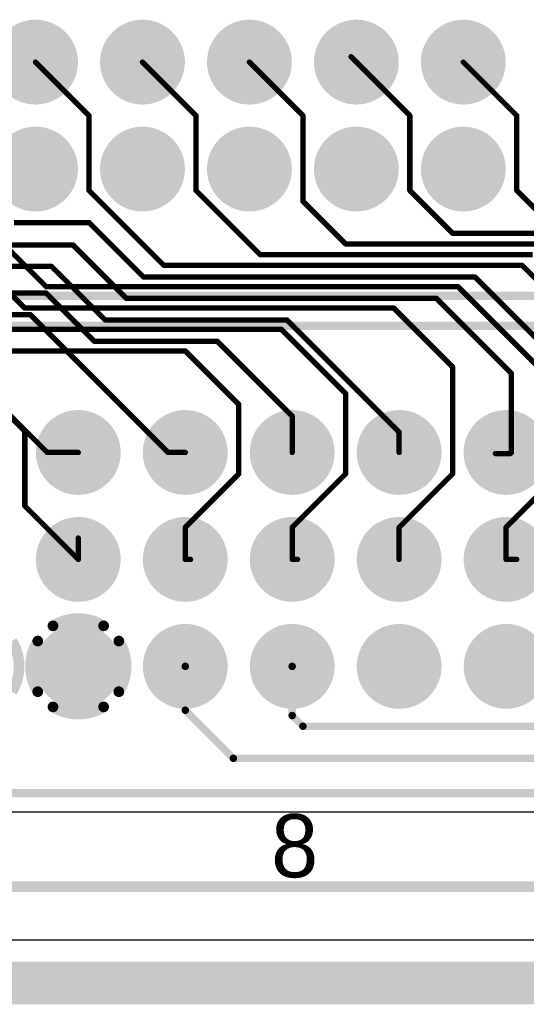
# Model space of a CAD drawing. Extents: x 0.11 to 7.09, y 0.95 to 2.65.
# Tile 10 of 15: x 4.21 to 4.68, y 0.95 to 1.88. Entities that reach past the tile are written whole.
import ezdxf

# ---------------------------------------------------------------- set-up
doc = ezdxf.new("R2010")
doc.units = 0
doc.layers.get('0').update_dxf_attribs({"linetype": 'CONTINUOUS'})
for name, color, linetype in [('BOTTOMLAYER', 5, 'CONTINUOUS'), ('BOTTOMOVERLAY', 54, 'CONTINUOUS'), ('BOTTOMSOLDER', 6, 'CONTINUOUS'), ('INTERNALPLANE1', 76, 'CONTINUOUS'), ('INTERNALPLANE2', 16, 'CONTINUOUS'), ('INTERNALPLANE3', 216, 'CONTINUOUS'), ('INTERNALPLANE4', 136, 'CONTINUOUS'), ('MULTILAYER', 9, 'CONTINUOUS'), ('PADHOLE', 156, 'CONTINUOUS'), ('TOPLAYER', 1, 'CONTINUOUS'), ('TOPOVERLAY', 2, 'CONTINUOUS'), ('TOPSOLDER', 216, 'CONTINUOUS')]:
    doc.layers.add(name, color=color, linetype=linetype)

# ---------------------------------------------------------------- blocks, each defined once
blk = doc.blocks.new('EURO2_54_2V48_16')
at = {"layer": 'BOTTOMLAYER', "const_width": 0.031}
for points in [[(-0.2655, 0.1, 1), (-0.2345, 0.1, 1)], [(-0.1655, 0.1, 1), (-0.1345, 0.1, 1)], [(-0.0655, 0.1, 1), (-0.0345, 0.1, 1)], [(0.0345, 0.1, 1), (0.0655, 0.1, 1)], [(0.1345, 0.1, 1), (0.1655, 0.1, 1)], [(-0.2655, 0, 1), (-0.2345, 0, 1)], [(-0.1655, 0, 1), (-0.1345, 0, 1)], [(-0.0655, 0, 1), (-0.0345, 0, 1)], [(0.0345, 0, 1), (0.0655, 0, 1)], [(0.1345, 0, 1), (0.1655, 0, 1)], [(-0.2655, -0.1, 1), (-0.2345, -0.1, 1)], [(-0.1655, -0.1, 1), (-0.1345, -0.1, 1)], [(-0.0655, -0.1, 1), (-0.0345, -0.1, 1)], [(0.0345, -0.1, 1), (0.0655, -0.1, 1)], [(0.1345, -0.1, 1), (0.1655, -0.1, 1)]]:
    blk.add_lwpolyline(points, format="xyb", close=True, dxfattribs=at)
at = {"layer": 'BOTTOMSOLDER', "const_width": 0.035}
for points in [[(-0.2675, 0.1, 1), (-0.2325, 0.1, 1)], [(-0.1675, 0.1, 1), (-0.1325, 0.1, 1)], [(-0.0675, 0.1, 1), (-0.0325, 0.1, 1)], [(0.0325, 0.1, 1), (0.0675, 0.1, 1)], [(0.1325, 0.1, 1), (0.1675, 0.1, 1)], [(-0.2675, 0, 1), (-0.2325, 0, 1)], [(-0.1675, 0, 1), (-0.1325, 0, 1)], [(-0.0675, 0, 1), (-0.0325, 0, 1)], [(0.0325, 0, 1), (0.0675, 0, 1)], [(0.1325, 0, 1), (0.1675, 0, 1)], [(-0.2675, -0.1, 1), (-0.2325, -0.1, 1)], [(-0.1675, -0.1, 1), (-0.1325, -0.1, 1)], [(-0.0675, -0.1, 1), (-0.0325, -0.1, 1)], [(0.0325, -0.1, 1), (0.0675, -0.1, 1)], [(0.1325, -0.1, 1), (0.1675, -0.1, 1)]]:
    blk.add_lwpolyline(points, format="xyb", close=True, dxfattribs=at)
at = {"layer": 'INTERNALPLANE1'}
for points, const_width in [([(-0.26984, 0.1, 1), (-0.23016, 0.1, 1)], 0.03968), ([(-0.16984, 0.1, 1), (-0.13016, 0.1, 1)], 0.03968), ([(-0.06984, 0.1, 1), (-0.03016, 0.1, 1)], 0.03968), ([(0.03016, 0.1, 1), (0.06984, 0.1, 1)], 0.03968), ([(0.13016, 0.1, 1), (0.16984, 0.1, 1)], 0.03968), ([(-0.26984, 0, 1), (-0.23016, 0, 1)], 0.03968), ([(-0.16984, 0, 1), (-0.13016, 0, 1)], 0.03968), ([(-0.06984, 0, 1), (-0.03016, 0, 1)], 0.03968), ([(0.03016, 0, 1), (0.06984, 0, 1)], 0.03968), ([(0.13016, 0, 1), (0.16984, 0, 1)], 0.03968), ([(-0.27618, -0.06211, 1), (-0.27118, -0.06211, 1)], 0.005), ([(-0.22882, -0.06211, 1), (-0.22382, -0.06211, 1)], 0.005), ([(-0.16984, -0.1, 1), (-0.13016, -0.1, 1)], 0.03968), ([(-0.06984, -0.1, 1), (-0.03016, -0.1, 1)], 0.03968), ([(0.03016, -0.1, 1), (0.06984, -0.1, 1)], 0.03968), ([(0.13016, -0.1, 1), (0.16984, -0.1, 1)], 0.03968), ([(-0.2904, -0.07632, 1), (-0.2854, -0.07632, 1)], 0.005), ([(-0.2146, -0.07632, 1), (-0.20961, -0.07632, 1)], 0.005), ([(-0.2904, -0.12368, 1), (-0.2854, -0.12368, 1)], 0.005), ([(-0.2146, -0.12368, 1), (-0.20961, -0.12368, 1)], 0.005), ([(-0.27618, -0.13789, 1), (-0.27118, -0.13789, 1)], 0.005), ([(-0.22882, -0.13789, 1), (-0.22382, -0.13789, 1)], 0.005)]:
    blk.add_lwpolyline(points, format="xyb", close=True, dxfattribs=dict(at, const_width=const_width))
at = {"layer": 'INTERNALPLANE1', "const_width": 0.01}
for points in [[(-0.27368, -0.06211, -0.286745), (-0.22632, -0.06211)], [(-0.2879, -0.12368, -0.286745), (-0.2879, -0.07632)], [(-0.2121, -0.07632, -0.286745), (-0.2121, -0.12368)], [(-0.22632, -0.13789, -0.286745), (-0.27368, -0.13789)]]:
    blk.add_lwpolyline(points, format="xyb", dxfattribs=at)
at = {"layer": 'INTERNALPLANE2', "const_width": 0.03968}
for points in [[(-0.26984, 0.1, 1), (-0.23016, 0.1, 1)], [(-0.16984, 0.1, 1), (-0.13016, 0.1, 1)], [(-0.06984, 0.1, 1), (-0.03016, 0.1, 1)], [(0.03016, 0.1, 1), (0.06984, 0.1, 1)], [(0.13016, 0.1, 1), (0.16984, 0.1, 1)], [(-0.26984, 0, 1), (-0.23016, 0, 1)], [(-0.16984, 0, 1), (-0.13016, 0, 1)], [(-0.06984, 0, 1), (-0.03016, 0, 1)], [(0.03016, 0, 1), (0.06984, 0, 1)], [(0.13016, 0, 1), (0.16984, 0, 1)], [(-0.26984, -0.1, 1), (-0.23016, -0.1, 1)], [(-0.16984, -0.1, 1), (-0.13016, -0.1, 1)], [(-0.06984, -0.1, 1), (-0.03016, -0.1, 1)], [(0.03016, -0.1, 1), (0.06984, -0.1, 1)], [(0.13016, -0.1, 1), (0.16984, -0.1, 1)]]:
    blk.add_lwpolyline(points, format="xyb", close=True, dxfattribs=at)
at = {"layer": 'INTERNALPLANE2', "const_width": 0.01}
blk.add_lwpolyline([(-0.31211, -0.07632, -0.286745), (-0.31211, -0.12368)], format="xyb", dxfattribs=at)
at = {"layer": 'INTERNALPLANE3', "const_width": 0.03968}
for points in [[(-0.26984, 0.1, 1), (-0.23016, 0.1, 1)], [(-0.16984, 0.1, 1), (-0.13016, 0.1, 1)], [(-0.06984, 0.1, 1), (-0.03016, 0.1, 1)], [(0.03016, 0.1, 1), (0.06984, 0.1, 1)], [(0.13016, 0.1, 1), (0.16984, 0.1, 1)], [(-0.26984, 0, 1), (-0.23016, 0, 1)], [(-0.16984, 0, 1), (-0.13016, 0, 1)], [(-0.06984, 0, 1), (-0.03016, 0, 1)], [(0.03016, 0, 1), (0.06984, 0, 1)], [(0.13016, 0, 1), (0.16984, 0, 1)], [(-0.26984, -0.1, 1), (-0.23016, -0.1, 1)], [(-0.16984, -0.1, 1), (-0.13016, -0.1, 1)], [(-0.06984, -0.1, 1), (-0.03016, -0.1, 1)], [(0.03016, -0.1, 1), (0.06984, -0.1, 1)], [(0.13016, -0.1, 1), (0.16984, -0.1, 1)]]:
    blk.add_lwpolyline(points, format="xyb", close=True, dxfattribs=at)
at = {"layer": 'INTERNALPLANE4', "const_width": 0.03968}
for points in [[(-0.26984, 0.1, 1), (-0.23016, 0.1, 1)], [(-0.16984, 0.1, 1), (-0.13016, 0.1, 1)], [(-0.06984, 0.1, 1), (-0.03016, 0.1, 1)], [(0.03016, 0.1, 1), (0.06984, 0.1, 1)], [(0.13016, 0.1, 1), (0.16984, 0.1, 1)], [(-0.26984, 0, 1), (-0.23016, 0, 1)], [(-0.16984, 0, 1), (-0.13016, 0, 1)], [(-0.06984, 0, 1), (-0.03016, 0, 1)], [(0.03016, 0, 1), (0.06984, 0, 1)], [(0.13016, 0, 1), (0.16984, 0, 1)], [(-0.26984, -0.1, 1), (-0.23016, -0.1, 1)], [(-0.16984, -0.1, 1), (-0.13016, -0.1, 1)], [(-0.06984, -0.1, 1), (-0.03016, -0.1, 1)], [(0.03016, -0.1, 1), (0.06984, -0.1, 1)], [(0.13016, -0.1, 1), (0.16984, -0.1, 1)]]:
    blk.add_lwpolyline(points, format="xyb", close=True, dxfattribs=at)
at = {"layer": 'MULTILAYER', "const_width": 0.031}
for points in [[(-0.2655, 0.1, 1), (-0.2345, 0.1, 1)], [(-0.1655, 0.1, 1), (-0.1345, 0.1, 1)], [(-0.0655, 0.1, 1), (-0.0345, 0.1, 1)], [(0.0345, 0.1, 1), (0.0655, 0.1, 1)], [(0.1345, 0.1, 1), (0.1655, 0.1, 1)], [(-0.2655, 0, 1), (-0.2345, 0, 1)], [(-0.1655, 0, 1), (-0.1345, 0, 1)], [(-0.0655, 0, 1), (-0.0345, 0, 1)], [(0.0345, 0, 1), (0.0655, 0, 1)], [(0.1345, 0, 1), (0.1655, 0, 1)], [(-0.2655, -0.1, 1), (-0.2345, -0.1, 1)], [(-0.1655, -0.1, 1), (-0.1345, -0.1, 1)], [(-0.0655, -0.1, 1), (-0.0345, -0.1, 1)], [(0.0345, -0.1, 1), (0.0655, -0.1, 1)], [(0.1345, -0.1, 1), (0.1655, -0.1, 1)]]:
    blk.add_lwpolyline(points, format="xyb", close=True, dxfattribs=at)
at = {"layer": 'PADHOLE', "const_width": 0.01969}
for points in [[(-0.25984, 0.1, 1), (-0.24016, 0.1, 1)], [(-0.15984, 0.1, 1), (-0.14016, 0.1, 1)], [(-0.05984, 0.1, 1), (-0.04016, 0.1, 1)], [(0.04016, 0.1, 1), (0.05984, 0.1, 1)], [(0.14016, 0.1, 1), (0.15984, 0.1, 1)], [(-0.25984, 0, 1), (-0.24016, 0, 1)], [(-0.15984, 0, 1), (-0.14016, 0, 1)], [(-0.05984, 0, 1), (-0.04016, 0, 1)], [(0.04016, 0, 1), (0.05984, 0, 1)], [(0.14016, 0, 1), (0.15984, 0, 1)], [(-0.25984, -0.1, 1), (-0.24016, -0.1, 1)], [(-0.15984, -0.1, 1), (-0.14016, -0.1, 1)], [(-0.05984, -0.1, 1), (-0.04016, -0.1, 1)], [(0.04016, -0.1, 1), (0.05984, -0.1, 1)], [(0.14016, -0.1, 1), (0.15984, -0.1, 1)]]:
    blk.add_lwpolyline(points, format="xyb", close=True, dxfattribs=at)
at = {"layer": 'TOPLAYER', "const_width": 0.031}
for points in [[(-0.2655, 0.1, 1), (-0.2345, 0.1, 1)], [(-0.1655, 0.1, 1), (-0.1345, 0.1, 1)], [(-0.0655, 0.1, 1), (-0.0345, 0.1, 1)], [(0.0345, 0.1, 1), (0.0655, 0.1, 1)], [(0.1345, 0.1, 1), (0.1655, 0.1, 1)], [(-0.2655, 0, 1), (-0.2345, 0, 1)], [(-0.1655, 0, 1), (-0.1345, 0, 1)], [(-0.0655, 0, 1), (-0.0345, 0, 1)], [(0.0345, 0, 1), (0.0655, 0, 1)], [(0.1345, 0, 1), (0.1655, 0, 1)], [(-0.2655, -0.1, 1), (-0.2345, -0.1, 1)], [(-0.1655, -0.1, 1), (-0.1345, -0.1, 1)], [(-0.0655, -0.1, 1), (-0.0345, -0.1, 1)], [(0.0345, -0.1, 1), (0.0655, -0.1, 1)], [(0.1345, -0.1, 1), (0.1655, -0.1, 1)]]:
    blk.add_lwpolyline(points, format="xyb", close=True, dxfattribs=at)
at = {"layer": 'TOPOVERLAY', "const_width": 0.00787}
for points in [[(-1.08268, 0.2185), (1.08268, 0.2185)], [(-1.08268, -0.2185), (1.08268, -0.2185)]]:
    blk.add_lwpolyline(points, dxfattribs=at)
at = {"layer": 'TOPSOLDER', "const_width": 0.035}
for points in [[(-0.2675, 0.1, 1), (-0.2325, 0.1, 1)], [(-0.1675, 0.1, 1), (-0.1325, 0.1, 1)], [(-0.0675, 0.1, 1), (-0.0325, 0.1, 1)], [(0.0325, 0.1, 1), (0.0675, 0.1, 1)], [(0.1325, 0.1, 1), (0.1675, 0.1, 1)], [(-0.2675, 0, 1), (-0.2325, 0, 1)], [(-0.1675, 0, 1), (-0.1325, 0, 1)], [(-0.0675, 0, 1), (-0.0325, 0, 1)], [(0.0325, 0, 1), (0.0675, 0, 1)], [(0.1325, 0, 1), (0.1675, 0, 1)], [(-0.2675, -0.1, 1), (-0.2325, -0.1, 1)], [(-0.1675, -0.1, 1), (-0.1325, -0.1, 1)], [(-0.0675, -0.1, 1), (-0.0325, -0.1, 1)], [(0.0325, -0.1, 1), (0.0675, -0.1, 1)], [(0.1325, -0.1, 1), (0.1675, -0.1, 1)]]:
    blk.add_lwpolyline(points, format="xyb", close=True, dxfattribs=at)
at = {"layer": 'TOPOVERLAY'}
blk.add_text('8', height=0.05906, rotation=360, dxfattribs=at).set_placement((-0.06968, -0.29724))
blk = doc.blocks.new('EURO2_54_2V96_B_17')
at = {"layer": 'BOTTOMLAYER', "const_width": 0.031}
for points in [[(0.5345, 0, 1), (0.5655, 0, 1)], [(0.6345, 0, 1), (0.6655, 0, 1)], [(0.7345, 0, 1), (0.7655, 0, 1)], [(0.8345, 0, 1), (0.8655, 0, 1)], [(0.9345, 0, 1), (0.9655, 0, 1)], [(0.5345, -0.1, 1), (0.5655, -0.1, 1)], [(0.6345, -0.1, 1), (0.6655, -0.1, 1)], [(0.7345, -0.1, 1), (0.7655, -0.1, 1)], [(0.8345, -0.1, 1), (0.8655, -0.1, 1)], [(0.9345, -0.1, 1), (0.9655, -0.1, 1)]]:
    blk.add_lwpolyline(points, format="xyb", close=True, dxfattribs=at)
at = {"layer": 'BOTTOMOVERLAY', "const_width": 0.00787}
blk.add_lwpolyline([(-1.87008, -0.2185), (1.87008, -0.2185)], dxfattribs=at)
at = {"layer": 'BOTTOMSOLDER', "const_width": 0.035}
for points in [[(0.5325, 0, 1), (0.5675, 0, 1)], [(0.6325, 0, 1), (0.6675, 0, 1)], [(0.7325, 0, 1), (0.7675, 0, 1)], [(0.8325, 0, 1), (0.8675, 0, 1)], [(0.9325, 0, 1), (0.9675, 0, 1)], [(0.5325, -0.1, 1), (0.5675, -0.1, 1)], [(0.6325, -0.1, 1), (0.6675, -0.1, 1)], [(0.7325, -0.1, 1), (0.7675, -0.1, 1)], [(0.8325, -0.1, 1), (0.8675, -0.1, 1)], [(0.9325, -0.1, 1), (0.9675, -0.1, 1)]]:
    blk.add_lwpolyline(points, format="xyb", close=True, dxfattribs=at)
at = {"layer": 'INTERNALPLANE1', "const_width": 0.03968}
for points in [[(0.53016, 0, 1), (0.56984, 0, 1)], [(0.63016, 0, 1), (0.66984, 0, 1)], [(0.73016, 0, 1), (0.76984, 0, 1)], [(0.83016, 0, 1), (0.86984, 0, 1)], [(0.93016, 0, 1), (0.96984, 0, 1)], [(0.53016, -0.1, 1), (0.56984, -0.1, 1)], [(0.63016, -0.1, 1), (0.66984, -0.1, 1)], [(0.73016, -0.1, 1), (0.76984, -0.1, 1)], [(0.83016, -0.1, 1), (0.86984, -0.1, 1)], [(0.93016, -0.1, 1), (0.96984, -0.1, 1)]]:
    blk.add_lwpolyline(points, format="xyb", close=True, dxfattribs=at)
at = {"layer": 'INTERNALPLANE2', "const_width": 0.03968}
for points in [[(0.53016, 0, 1), (0.56984, 0, 1)], [(0.63016, 0, 1), (0.66984, 0, 1)], [(0.73016, 0, 1), (0.76984, 0, 1)], [(0.83016, 0, 1), (0.86984, 0, 1)], [(0.93016, 0, 1), (0.96984, 0, 1)], [(0.53016, -0.1, 1), (0.56984, -0.1, 1)], [(0.63016, -0.1, 1), (0.66984, -0.1, 1)], [(0.73016, -0.1, 1), (0.76984, -0.1, 1)], [(0.83016, -0.1, 1), (0.86984, -0.1, 1)], [(0.93016, -0.1, 1), (0.96984, -0.1, 1)]]:
    blk.add_lwpolyline(points, format="xyb", close=True, dxfattribs=at)
at = {"layer": 'INTERNALPLANE3', "const_width": 0.03968}
for points in [[(0.53016, 0, 1), (0.56984, 0, 1)], [(0.63016, 0, 1), (0.66984, 0, 1)], [(0.73016, 0, 1), (0.76984, 0, 1)], [(0.83016, 0, 1), (0.86984, 0, 1)], [(0.93016, 0, 1), (0.96984, 0, 1)], [(0.53016, -0.1, 1), (0.56984, -0.1, 1)], [(0.63016, -0.1, 1), (0.66984, -0.1, 1)], [(0.73016, -0.1, 1), (0.76984, -0.1, 1)], [(0.83016, -0.1, 1), (0.86984, -0.1, 1)], [(0.93016, -0.1, 1), (0.96984, -0.1, 1)]]:
    blk.add_lwpolyline(points, format="xyb", close=True, dxfattribs=at)
at = {"layer": 'INTERNALPLANE4', "const_width": 0.03968}
for points in [[(0.53016, 0, 1), (0.56984, 0, 1)], [(0.63016, 0, 1), (0.66984, 0, 1)], [(0.73016, 0, 1), (0.76984, 0, 1)], [(0.83016, 0, 1), (0.86984, 0, 1)], [(0.93016, 0, 1), (0.96984, 0, 1)], [(0.53016, -0.1, 1), (0.56984, -0.1, 1)], [(0.63016, -0.1, 1), (0.66984, -0.1, 1)], [(0.73016, -0.1, 1), (0.76984, -0.1, 1)], [(0.83016, -0.1, 1), (0.86984, -0.1, 1)], [(0.93016, -0.1, 1), (0.96984, -0.1, 1)]]:
    blk.add_lwpolyline(points, format="xyb", close=True, dxfattribs=at)
at = {"layer": 'MULTILAYER', "const_width": 0.031}
for points in [[(0.5345, 0, 1), (0.5655, 0, 1)], [(0.6345, 0, 1), (0.6655, 0, 1)], [(0.7345, 0, 1), (0.7655, 0, 1)], [(0.8345, 0, 1), (0.8655, 0, 1)], [(0.9345, 0, 1), (0.9655, 0, 1)], [(0.5345, -0.1, 1), (0.5655, -0.1, 1)], [(0.6345, -0.1, 1), (0.6655, -0.1, 1)], [(0.7345, -0.1, 1), (0.7655, -0.1, 1)], [(0.8345, -0.1, 1), (0.8655, -0.1, 1)], [(0.9345, -0.1, 1), (0.9655, -0.1, 1)]]:
    blk.add_lwpolyline(points, format="xyb", close=True, dxfattribs=at)
at = {"layer": 'PADHOLE', "const_width": 0.01969}
for points in [[(0.54016, 0, 1), (0.55984, 0, 1)], [(0.64016, 0, 1), (0.65984, 0, 1)], [(0.74016, 0, 1), (0.75984, 0, 1)], [(0.84016, 0, 1), (0.85984, 0, 1)], [(0.94016, 0, 1), (0.95984, 0, 1)], [(0.54016, -0.1, 1), (0.55984, -0.1, 1)], [(0.64016, -0.1, 1), (0.65984, -0.1, 1)], [(0.74016, -0.1, 1), (0.75984, -0.1, 1)], [(0.84016, -0.1, 1), (0.85984, -0.1, 1)], [(0.94016, -0.1, 1), (0.95984, -0.1, 1)]]:
    blk.add_lwpolyline(points, format="xyb", close=True, dxfattribs=at)
at = {"layer": 'TOPLAYER', "const_width": 0.031}
for points in [[(0.5345, 0, 1), (0.5655, 0, 1)], [(0.6345, 0, 1), (0.6655, 0, 1)], [(0.7345, 0, 1), (0.7655, 0, 1)], [(0.8345, 0, 1), (0.8655, 0, 1)], [(0.9345, 0, 1), (0.9655, 0, 1)], [(0.5345, -0.1, 1), (0.5655, -0.1, 1)], [(0.6345, -0.1, 1), (0.6655, -0.1, 1)], [(0.7345, -0.1, 1), (0.7655, -0.1, 1)], [(0.8345, -0.1, 1), (0.8655, -0.1, 1)], [(0.9345, -0.1, 1), (0.9655, -0.1, 1)]]:
    blk.add_lwpolyline(points, format="xyb", close=True, dxfattribs=at)
at = {"layer": 'TOPSOLDER', "const_width": 0.035}
for points in [[(0.5325, 0, 1), (0.5675, 0, 1)], [(0.6325, 0, 1), (0.6675, 0, 1)], [(0.7325, 0, 1), (0.7675, 0, 1)], [(0.8325, 0, 1), (0.8675, 0, 1)], [(0.9325, 0, 1), (0.9675, 0, 1)], [(0.5325, -0.1, 1), (0.5675, -0.1, 1)], [(0.6325, -0.1, 1), (0.6675, -0.1, 1)], [(0.7325, -0.1, 1), (0.7675, -0.1, 1)], [(0.8325, -0.1, 1), (0.8675, -0.1, 1)], [(0.9325, -0.1, 1), (0.9675, -0.1, 1)]]:
    blk.add_lwpolyline(points, format="xyb", close=True, dxfattribs=at)

msp = doc.modelspace()

# ---------------------------------------------------------------- linework, layer by layer
at = {"layer": 'BOTTOMLAYER', "const_width": 0.005}
for points in [[(4.225, 1.836), (4.275, 1.786)], [(4.425, 1.836), (4.475, 1.786)], [(4.625, 1.836), (4.675, 1.786)], [(4.275, 1.716), (4.275, 1.786)], [(4.475, 1.706), (4.475, 1.786)], [(4.675, 1.716), (4.675, 1.786)], [(4.275, 1.716), (4.345, 1.646)], [(4.675, 1.716), (4.705, 1.686)], [(4.475, 1.706), (4.515, 1.666)], [(4.175, 1.686), (4.235, 1.626)], [(4.515, 1.666), (4.77, 1.666)], [(4.16, 1.661), (4.215, 1.606)], [(4.345, 1.646), (4.68, 1.646)], [(4.68, 1.646), (4.815, 1.511)], [(4.235, 1.626), (4.62, 1.626)], [(4.62, 1.626), (4.715, 1.531)], [(4.215, 1.606), (4.56, 1.606)], [(4.56, 1.606), (4.615, 1.551)], [(4.19, 1.586), (4.455, 1.586)], [(4.455, 1.586), (4.515, 1.526)], [(4.165, 1.566), (4.365, 1.566)], [(4.365, 1.566), (4.415, 1.516)], [(4.615, 1.451), (4.615, 1.551)], [(4.515, 1.451), (4.515, 1.526)], [(4.185, 1.521), (4.215, 1.491)], [(4.415, 1.451), (4.415, 1.516)], [(4.215, 1.421), (4.215, 1.491)], [(4.365, 1.401), (4.415, 1.451)], [(4.465, 1.401), (4.515, 1.451)], [(4.565, 1.401), (4.615, 1.451)], [(4.665, 1.401), (4.715, 1.451)], [(4.215, 1.421), (4.265, 1.371)], [(4.365, 1.371), (4.365, 1.401)], [(4.465, 1.371), (4.465, 1.401)], [(4.565, 1.371), (4.565, 1.401)], [(4.665, 1.371), (4.665, 1.401)], [(4.265, 1.371), (4.265, 1.391)], [(4.365, 1.371), (4.37, 1.371)], [(4.465, 1.371), (4.47, 1.371)], [(4.665, 1.371), (4.675, 1.371)]]:
    msp.add_lwpolyline(points, dxfattribs=at)
at = {"layer": 'BOTTOMLAYER', "const_width": 0.0025}
for points in [[(4.22375, 1.836, 1), (4.22625, 1.836, 1)], [(4.42375, 1.836, 1), (4.42625, 1.836, 1)], [(4.62375, 1.836, 1), (4.62625, 1.836, 1)], [(4.27375, 1.786, 1), (4.27625, 1.786, 1)], [(4.27375, 1.786, 1), (4.27625, 1.786, 1)], [(4.47375, 1.786, 1), (4.47625, 1.786, 1)], [(4.47375, 1.786, 1), (4.47625, 1.786, 1)], [(4.67375, 1.786, 1), (4.67625, 1.786, 1)], [(4.67375, 1.786, 1), (4.67625, 1.786, 1)], [(4.27375, 1.716, 1), (4.27625, 1.716, 1)], [(4.27375, 1.716, 1), (4.27625, 1.716, 1)], [(4.67375, 1.716, 1), (4.67625, 1.716, 1)], [(4.67375, 1.716, 1), (4.67625, 1.716, 1)], [(4.47375, 1.706, 1), (4.47625, 1.706, 1)], [(4.47375, 1.706, 1), (4.47625, 1.706, 1)], [(4.51375, 1.666, 1), (4.51625, 1.666, 1)], [(4.51375, 1.666, 1), (4.51625, 1.666, 1)], [(4.34375, 1.646, 1), (4.34625, 1.646, 1)], [(4.34375, 1.646, 1), (4.34625, 1.646, 1)], [(4.67875, 1.646, 1), (4.68125, 1.646, 1)], [(4.67875, 1.646, 1), (4.68125, 1.646, 1)], [(4.23375, 1.626, 1), (4.23625, 1.626, 1)], [(4.23375, 1.626, 1), (4.23625, 1.626, 1)], [(4.61875, 1.626, 1), (4.62125, 1.626, 1)], [(4.61875, 1.626, 1), (4.62125, 1.626, 1)], [(4.21375, 1.606, 1), (4.21625, 1.606, 1)], [(4.21375, 1.606, 1), (4.21625, 1.606, 1)], [(4.55875, 1.606, 1), (4.56125, 1.606, 1)], [(4.55875, 1.606, 1), (4.56125, 1.606, 1)], [(4.45375, 1.586, 1), (4.45625, 1.586, 1)], [(4.45375, 1.586, 1), (4.45625, 1.586, 1)], [(4.36375, 1.566, 1), (4.36625, 1.566, 1)], [(4.36375, 1.566, 1), (4.36625, 1.566, 1)], [(4.61375, 1.551, 1), (4.61625, 1.551, 1)], [(4.61375, 1.551, 1), (4.61625, 1.551, 1)], [(4.51375, 1.526, 1), (4.51625, 1.526, 1)], [(4.51375, 1.526, 1), (4.51625, 1.526, 1)], [(4.41375, 1.516, 1), (4.41625, 1.516, 1)], [(4.41375, 1.516, 1), (4.41625, 1.516, 1)], [(4.21375, 1.491, 1), (4.21625, 1.491, 1)], [(4.21375, 1.491, 1), (4.21625, 1.491, 1)], [(4.41375, 1.451, 1), (4.41625, 1.451, 1)], [(4.41375, 1.451, 1), (4.41625, 1.451, 1)], [(4.51375, 1.451, 1), (4.51625, 1.451, 1)], [(4.51375, 1.451, 1), (4.51625, 1.451, 1)], [(4.61375, 1.451, 1), (4.61625, 1.451, 1)], [(4.61375, 1.451, 1), (4.61625, 1.451, 1)], [(4.21375, 1.421, 1), (4.21625, 1.421, 1)], [(4.21375, 1.421, 1), (4.21625, 1.421, 1)], [(4.36375, 1.401, 1), (4.36625, 1.401, 1)], [(4.36375, 1.401, 1), (4.36625, 1.401, 1)], [(4.46375, 1.401, 1), (4.46625, 1.401, 1)], [(4.46375, 1.401, 1), (4.46625, 1.401, 1)], [(4.56375, 1.401, 1), (4.56625, 1.401, 1)], [(4.56375, 1.401, 1), (4.56625, 1.401, 1)], [(4.66375, 1.401, 1), (4.66625, 1.401, 1)], [(4.66375, 1.401, 1), (4.66625, 1.401, 1)], [(4.26375, 1.391, 1), (4.26625, 1.391, 1)], [(4.26375, 1.371, 1), (4.26625, 1.371, 1)], [(4.26375, 1.371, 1), (4.26625, 1.371, 1)], [(4.36375, 1.371, 1), (4.36625, 1.371, 1)], [(4.36375, 1.371, 1), (4.36625, 1.371, 1)], [(4.36875, 1.371, 1), (4.37125, 1.371, 1)], [(4.46375, 1.371, 1), (4.46625, 1.371, 1)], [(4.46375, 1.371, 1), (4.46625, 1.371, 1)], [(4.46875, 1.371, 1), (4.47125, 1.371, 1)], [(4.56375, 1.371, 1), (4.56625, 1.371, 1)], [(4.66375, 1.371, 1), (4.66625, 1.371, 1)], [(4.66375, 1.371, 1), (4.66625, 1.371, 1)], [(4.67375, 1.371, 1), (4.67625, 1.371, 1)]]:
    msp.add_lwpolyline(points, format="xyb", close=True, dxfattribs=at)
at = {"layer": 'INTERNALPLANE1', "const_width": 0.04}
msp.add_lwpolyline([(0.13, 0.975), (7.07, 0.975)], dxfattribs=at)
at = {"layer": 'INTERNALPLANE2', "const_width": 0.04}
msp.add_lwpolyline([(0.13, 0.975), (7.07, 0.975)], dxfattribs=at)
at = {"layer": 'INTERNALPLANE3', "const_width": 0.04}
msp.add_lwpolyline([(0.13, 0.975), (7.07, 0.975)], dxfattribs=at)
at = {"layer": 'INTERNALPLANE4', "const_width": 0.04}
msp.add_lwpolyline([(0.13, 0.975), (7.07, 0.975)], dxfattribs=at)
at = {"layer": 'TOPLAYER'}
for p, q in [((3.315, 1.135), (6.25146, 1.13516)), ((6.255, 1.015), (3.15326, 1.015))]:
    msp.add_line(p, q, dxfattribs=at)
for points, const_width in [([(4.52, 1.841), (4.575, 1.786)], 0.005), ([(4.325, 1.836), (4.375, 1.786)], 0.005), ([(4.375, 1.716), (4.375, 1.786)], 0.005), ([(4.575, 1.716), (4.575, 1.786)], 0.005), ([(4.375, 1.716), (4.435, 1.656)], 0.005), ([(4.575, 1.716), (4.615, 1.676)], 0.005), ([(4.205, 1.686), (4.275, 1.686)], 0.005), ([(4.275, 1.686), (4.326, 1.635)], 0.005), ([(4.615, 1.676), (4.76, 1.676)], 0.005), ([(4.195, 1.665), (4.26, 1.665)], 0.005), ([(4.26, 1.665), (4.31, 1.615)], 0.005), ([(4.435, 1.656), (4.69, 1.656)], 0.005), ([(4.185, 1.645), (4.24, 1.645)], 0.005), ([(4.24, 1.645), (4.29, 1.595)], 0.005), ([(4.326, 1.635), (4.636, 1.635)], 0.005), ([(4.636, 1.635), (4.76, 1.511)], 0.005), ([(4.18, 1.62), (4.235, 1.62)], 0.005), ([(4.235, 1.62), (4.28, 1.575)], 0.005), ([(4.31, 1.615), (4.6, 1.615)], 0.005), ([(4.6, 1.615), (4.67, 1.545)], 0.005), ([(4.145, 1.6), (4.22, 1.6)], 0.005), ([(4.22, 1.6), (4.349, 1.471)], 0.005), ([(4.29, 1.595), (4.46, 1.595)], 0.005), ([(4.46, 1.595), (4.565, 1.49)], 0.005), ([(4.127, 1.58), (4.236, 1.471)], 0.005), ([(4.28, 1.575), (4.395, 1.575)], 0.005), ([(4.395, 1.575), (4.465, 1.505)], 0.005), ([(4.67, 1.471), (4.67, 1.545)], 0.005), ([(4.465, 1.471), (4.465, 1.505)], 0.005), ([(4.565, 1.471), (4.565, 1.49)], 0.005), ([(4.236, 1.471), (4.265, 1.471)], 0.005), ([(4.349, 1.471), (4.365, 1.471)], 0.005), ([(4.669, 1.47), (4.67, 1.471)], 0.005), ([(4.655, 1.47), (4.669, 1.47)], 0.005), ([(4.365, 1.23), (4.365, 1.271)], 0.007), ([(4.465, 1.225), (4.465, 1.271)], 0.007), ([(4.365, 1.23), (4.41, 1.185)], 0.007), ([(4.465, 1.225), (4.475, 1.215)], 0.007), ([(4.475, 1.215), (5.295, 1.215)], 0.007), ([(4.41, 1.185), (5.3, 1.185)], 0.007)]:
    msp.add_lwpolyline(points, dxfattribs=dict(at, const_width=const_width))
for points, const_width in [([(4.51875, 1.841, 1), (4.52125, 1.841, 1)], 0.0025), ([(4.32375, 1.836, 1), (4.32625, 1.836, 1)], 0.0025), ([(4.37375, 1.786, 1), (4.37625, 1.786, 1)], 0.0025), ([(4.37375, 1.786, 1), (4.37625, 1.786, 1)], 0.0025), ([(4.57375, 1.786, 1), (4.57625, 1.786, 1)], 0.0025), ([(4.57375, 1.786, 1), (4.57625, 1.786, 1)], 0.0025), ([(4.37375, 1.716, 1), (4.37625, 1.716, 1)], 0.0025), ([(4.37375, 1.716, 1), (4.37625, 1.716, 1)], 0.0025), ([(4.57375, 1.716, 1), (4.57625, 1.716, 1)], 0.0025), ([(4.57375, 1.716, 1), (4.57625, 1.716, 1)], 0.0025), ([(4.27375, 1.686, 1), (4.27625, 1.686, 1)], 0.0025), ([(4.27375, 1.686, 1), (4.27625, 1.686, 1)], 0.0025), ([(4.61375, 1.676, 1), (4.61625, 1.676, 1)], 0.0025), ([(4.61375, 1.676, 1), (4.61625, 1.676, 1)], 0.0025), ([(4.25875, 1.665, 1), (4.26125, 1.665, 1)], 0.0025), ([(4.25875, 1.665, 1), (4.26125, 1.665, 1)], 0.0025), ([(4.43375, 1.656, 1), (4.43625, 1.656, 1)], 0.0025), ([(4.43375, 1.656, 1), (4.43625, 1.656, 1)], 0.0025), ([(4.23875, 1.645, 1), (4.24125, 1.645, 1)], 0.0025), ([(4.23875, 1.645, 1), (4.24125, 1.645, 1)], 0.0025), ([(4.32475, 1.635, 1), (4.32725, 1.635, 1)], 0.0025), ([(4.32475, 1.635, 1), (4.32725, 1.635, 1)], 0.0025), ([(4.63475, 1.635, 1), (4.63725, 1.635, 1)], 0.0025), ([(4.63475, 1.635, 1), (4.63725, 1.635, 1)], 0.0025), ([(4.23375, 1.62, 1), (4.23625, 1.62, 1)], 0.0025), ([(4.23375, 1.62, 1), (4.23625, 1.62, 1)], 0.0025), ([(4.30875, 1.615, 1), (4.31125, 1.615, 1)], 0.0025), ([(4.30875, 1.615, 1), (4.31125, 1.615, 1)], 0.0025), ([(4.59875, 1.615, 1), (4.60125, 1.615, 1)], 0.0025), ([(4.59875, 1.615, 1), (4.60125, 1.615, 1)], 0.0025), ([(4.21875, 1.6, 1), (4.22125, 1.6, 1)], 0.0025), ([(4.21875, 1.6, 1), (4.22125, 1.6, 1)], 0.0025), ([(4.28875, 1.595, 1), (4.29125, 1.595, 1)], 0.0025), ([(4.28875, 1.595, 1), (4.29125, 1.595, 1)], 0.0025), ([(4.45875, 1.595, 1), (4.46125, 1.595, 1)], 0.0025), ([(4.45875, 1.595, 1), (4.46125, 1.595, 1)], 0.0025), ([(4.27875, 1.575, 1), (4.28125, 1.575, 1)], 0.0025), ([(4.27875, 1.575, 1), (4.28125, 1.575, 1)], 0.0025), ([(4.39375, 1.575, 1), (4.39625, 1.575, 1)], 0.0025), ([(4.39375, 1.575, 1), (4.39625, 1.575, 1)], 0.0025), ([(4.66875, 1.545, 1), (4.67125, 1.545, 1)], 0.0025), ([(4.66875, 1.545, 1), (4.67125, 1.545, 1)], 0.0025), ([(4.46375, 1.505, 1), (4.46625, 1.505, 1)], 0.0025), ([(4.46375, 1.505, 1), (4.46625, 1.505, 1)], 0.0025), ([(4.56375, 1.49, 1), (4.56625, 1.49, 1)], 0.0025), ([(4.56375, 1.49, 1), (4.56625, 1.49, 1)], 0.0025), ([(4.23475, 1.471, 1), (4.23725, 1.471, 1)], 0.0025), ([(4.23475, 1.471, 1), (4.23725, 1.471, 1)], 0.0025), ([(4.26375, 1.471, 1), (4.26625, 1.471, 1)], 0.0025), ([(4.34775, 1.471, 1), (4.35025, 1.471, 1)], 0.0025), ([(4.34775, 1.471, 1), (4.35025, 1.471, 1)], 0.0025), ([(4.36375, 1.471, 1), (4.36625, 1.471, 1)], 0.0025), ([(4.46375, 1.471, 1), (4.46625, 1.471, 1)], 0.0025), ([(4.56375, 1.471, 1), (4.56625, 1.471, 1)], 0.0025), ([(4.66875, 1.471, 1), (4.67125, 1.471, 1)], 0.0025), ([(4.66875, 1.471, 1), (4.67125, 1.471, 1)], 0.0025), ([(4.65375, 1.47, 1), (4.65625, 1.47, 1)], 0.0025), ([(4.66775, 1.47, 1), (4.67025, 1.47, 1)], 0.0025), ([(4.66775, 1.47, 1), (4.67025, 1.47, 1)], 0.0025), ([(4.36325, 1.271, 1), (4.36675, 1.271, 1)], 0.0035), ([(4.46325, 1.271, 1), (4.46675, 1.271, 1)], 0.0035), ([(4.36325, 1.23, 1), (4.36675, 1.23, 1)], 0.0035), ([(4.36325, 1.23, 1), (4.36675, 1.23, 1)], 0.0035), ([(4.46325, 1.225, 1), (4.46675, 1.225, 1)], 0.0035), ([(4.46325, 1.225, 1), (4.46675, 1.225, 1)], 0.0035), ([(4.47325, 1.215, 1), (4.47675, 1.215, 1)], 0.0035), ([(4.47325, 1.215, 1), (4.47675, 1.215, 1)], 0.0035), ([(4.40825, 1.185, 1), (4.41175, 1.185, 1)], 0.0035), ([(4.40825, 1.185, 1), (4.41175, 1.185, 1)], 0.0035)]:
    msp.add_lwpolyline(points, format="xyb", close=True, dxfattribs=dict(at, const_width=const_width))
at = {"layer": 'TOPOVERLAY', "const_width": 0.01}
msp.add_lwpolyline([(3.14, 1.065), (4.75306, 1.065)], dxfattribs=at)

# ---------------------------------------------------------------- block references
at = {"rotation": 360}
msp.add_blockref('EURO2_54_2V96_B_17', (3.675, 1.836), dxfattribs=at)
msp.add_blockref('EURO2_54_2V48_16', (4.515, 1.371))

doc.saveas('drawing.dxf')
